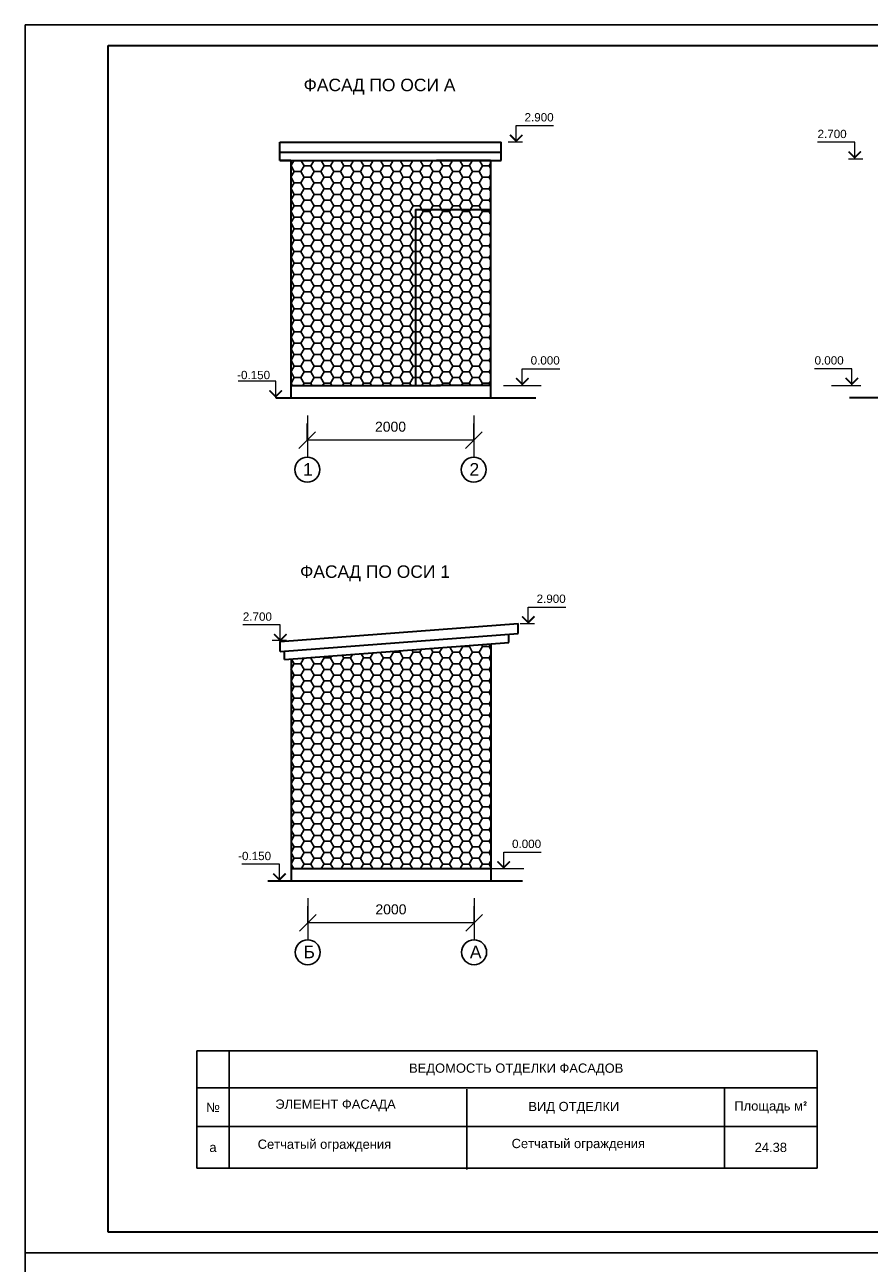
# Model space of a CAD drawing. Header units: millimetres. Extents: x 595270325 to 595481810, y -115960014 to -115841171.
# Tile 14 of 18: x 595270325 to 595280474, y -115871206 to -115856331. Entities that reach past the tile are written whole.
import ezdxf
from ezdxf.enums import TextEntityAlignment as Align

# ---------------------------------------------------------------- set-up
doc = ezdxf.new("R2010")
doc.units = ezdxf.units.MM
doc.layers.add('стена', color=7, linetype='Continuous')
doc.layers.add('стены', color=1, linetype='Continuous')
doc.styles.add('Arial 3.', font='arial.ttf')
doc.styles.get("Standard").update_dxf_attribs({"font": 'arial.ttf'})
doc.dimstyles.new('Xikmatillo', dxfattribs={"dimtxt": 200, "dimasz": 200, "dimexe": 200, "dimexo": 0, "dimgap": 100, "dimtad": 1, "dimtxsty": 'Standard', "dimblk": 'OBLIQUE', "dimcen": 0, "dimclrd": 7, "dimclre": 7, "dimclrt": 7, "dimadec": 0, "dimazin": 0, "dimtfac": 1, "dimtmove": 1, "dimatfit": 3, "dimldrblk": 'OBLIQUE', "dimfxl": 200, "dimlwd": 13, "dimlwe": 13, "dimarcsym": 0})

# ---------------------------------------------------------------- blocks, each defined once
blk = doc.blocks.new('_Oblique')
at = {"color": 0, "linetype": 'ByBlock', "lineweight": -2}
blk.add_line((-0.5, -0.5), (0.5, 0.5), dxfattribs=at)
blk = doc.blocks.new('*D135')
at = {"color": 7, "lineweight": 13, "transparency": 16777216}
for p, q in [((595273721, -115861320), (595273721, -115861120)), ((595275721, -115861320), (595275721, -115861120)), ((595275721, -115861320), (595273721, -115861320))]:
    blk.add_line(p, q, dxfattribs=at)
at = {"layer": 'Defpoints', "color": 0, "transparency": 16777216}
for p in [(595273721, -115861320), (595273721, -115861320), (595275721, -115861320)]:
    blk.add_point(p, dxfattribs=at)
at = {"color": 7, "lineweight": 13, "transparency": 16777216, "xscale": 200, "yscale": 200, "zscale": 200, "rotation": 180}
blk.add_blockref('_Oblique', (595273721, -115861320), dxfattribs=at)
at = {"color": 7, "lineweight": 13, "transparency": 16777216, "xscale": 200, "yscale": 200, "zscale": 200}
blk.add_blockref('_Oblique', (595275721, -115861320), dxfattribs=at)
at = {"color": 7, "lineweight": 15, "transparency": 16777216, "insert": (595274721, -115861159), "char_height": 200, "attachment_point": 5, "style": 'Arial 3.'}
blk.add_mtext('{\\H0.6x;2000}', dxfattribs=at)
blk = doc.blocks.new('*D136')
at = {"color": 7, "lineweight": 13, "transparency": 16777216}
for p, q in [((595273726, -115867117), (595273726, -115866917)), ((595275726, -115867117), (595275726, -115866917)), ((595275726, -115867117), (595273726, -115867117))]:
    blk.add_line(p, q, dxfattribs=at)
at = {"layer": 'Defpoints', "color": 0, "transparency": 16777216}
for p in [(595273726, -115867117), (595273726, -115867117), (595275726, -115867117)]:
    blk.add_point(p, dxfattribs=at)
at = {"color": 7, "lineweight": 13, "transparency": 16777216, "xscale": 200, "yscale": 200, "zscale": 200, "rotation": 180}
blk.add_blockref('_Oblique', (595273726, -115867117), dxfattribs=at)
at = {"color": 7, "lineweight": 13, "transparency": 16777216, "xscale": 200, "yscale": 200, "zscale": 200}
blk.add_blockref('_Oblique', (595275726, -115867117), dxfattribs=at)
at = {"color": 7, "lineweight": 15, "transparency": 16777216, "insert": (595274726, -115866956), "char_height": 200, "attachment_point": 5, "style": 'Arial 3.'}
blk.add_mtext('{\\H0.6x;2000}', dxfattribs=at)

msp = doc.modelspace()

# ---------------------------------------------------------------- hatches: boundary and pattern name
h = msp.add_hatch()
h.set_pattern_fill('HONEY', color=256, scale=25)
h.paths.add_polyline_path([(595275021.256, -115858547.638), (595275921.256, -115858547.638), (595275921.256, -115857961.638), (595275272.723, -115857961.638), (595273521.256, -115857961.638), (595273521.256, -115860661.638), (595275021.256, -115860661.638)])
h.paths.add_polyline_path([(595275921.256, -115858547.638), (595275021.256, -115858547.638), (595275021.256, -115860661.638), (595275321.256, -115860661.638), (595275921.256, -115860661.638)], flags=17)
h = msp.add_hatch()
h.set_pattern_fill('HONEY', color=256, scale=25)
h.paths.add_polyline_path([(595275925.672, -115863767.429), (595273525.767, -115863948.298), (595273525.767, -115866464), (595275925.672, -115866464)])

# ---------------------------------------------------------------- linework, layer by layer
at = {"ltscale": 100}
msp.add_line((595291328.213, -115856330.572), (595270328.213, -115856330.572), dxfattribs=at)
at = {"lineweight": 30}
for p, q in [((595273391.256, -115857961.638), (595273391.256, -115857741.638)), ((595273391.256, -115857741.638), (595276051.256, -115857741.638)), ((595276051.256, -115857961.638), (595276051.256, -115857741.638)), ((595273391.256, -115857861.638), (595276051.256, -115857861.638)), ((595273391.256, -115857961.638), (595275921.256, -115857961.638)), ((595273521.256, -115857961.638), (595273391.256, -115857961.638)), ((595275921.256, -115857961.638), (595275272.723, -115857961.638)), ((595275921.256, -115857961.638), (595276051.256, -115857961.638)), ((595273521.256, -115860661.638), (595275321.256, -115860661.638)), ((595275921.256, -115860661.638), (595275272.723, -115860661.638)), ((595273340.913, -115860811.638), (595275325.662, -115860811.638)), ((595273521.256, -115860811.638), (595276466.558, -115860811.638)), ((595280881.291, -115860811.638), (595280238.262, -115860811.638)), ((595273395.767, -115863738.749), (595276255.767, -115863521.05)), ((595276255.767, -115863641.045), (595276255.767, -115863521.05)), ((595273395.767, -115863858.805), (595276255.767, -115863641.045)), ((595273395.767, -115863858.805), (595273395.767, -115863738.749)), ((595273445.572, -115863734.342), (595273445.572, -115863734.341)), ((595273445.572, -115863954.342), (595276141.479, -115863751.164)), ((595276141.479, -115863751.164), (595276141.479, -115863651.162)), ((595273445.572, -115863954.342), (595273445.572, -115863854.396)), ((595273525.767, -115866464), (595275925.672, -115866464)), ((595273247.24, -115866614), (595276308.043, -115866614))]:
    msp.add_line(p, q, dxfattribs=at)
at = {"lineweight": 15}
for p, q in [((595276307.818, -115857741.638), (595276133.217, -115857741.638)), ((595280223.985, -115857941.638), (595280398.586, -115857941.638)), ((595276304.941, -115860661.638), (595276304.941, -115860461.638)), ((595276304.941, -115860461.638), (595276754.532, -115860461.638)), ((595276080.146, -115860661.638), (595276529.736, -115860661.638)), ((595280020.719, -115860661.638), (595280374.656, -115860661.638)), ((595276452.634, -115863524.502), (595276278.034, -115863524.502)), ((595273471.861, -115863724.609), (595273297.261, -115863724.609)), ((595276081.014, -115866468.581), (595276081.014, -115866268.581)), ((595276081.014, -115866268.581), (595276530.605, -115866268.581)), ((595275873.252, -115866464), (595276322.843, -115866464))]:
    msp.add_line(p, q, dxfattribs=at)
at = {"color": 0, "lineweight": 30}
for p, q in [((595273521.256, -115857961.638), (595273521.256, -115860811.638)), ((595275921.256, -115857961.638), (595275921.256, -115860811.638)), ((595275021.256, -115858547.638), (595275021.256, -115860661.638)), ((595275021.256, -115858547.638), (595275921.256, -115858547.638)), ((595275925.672, -115863770.262), (595275925.672, -115866614.907)), ((595273525.767, -115863947.245), (595273525.767, -115866614))]:
    msp.add_line(p, q, dxfattribs=at)
at = {"color": 0, "lineweight": 15}
for p, q in [((595273721.256, -115861024.012), (595273721.256, -115861524.012)), ((595275721.256, -115861024.012), (595275721.256, -115861524.012)), ((595273725.767, -115866821.123), (595273725.767, -115867321.123)), ((595275725.767, -115866821.123), (595275725.767, -115867321.123))]:
    msp.add_line(p, q, dxfattribs=at)
at = {"color": 0, "ltscale": 50}
for p, q in [((595272392.351, -115868655.911), (595279847.597, -115868655.911)), ((595272781.673, -115868655.911), (595272781.673, -115869100.85)), ((595272392.351, -115869100.85), (595279847.597, -115869100.85)), ((595272781.673, -115869100.85), (595272781.673, -115870064.885)), ((595278735.249, -115869100.85), (595278735.249, -115870064.885)), ((595278735.249, -115869100.85), (595278735.249, -115870064.885)), ((595275639.317, -115869114.163), (595275639.317, -115870078.198)), ((595272392.351, -115869564.329), (595279847.597, -115869564.329)), ((595272392.351, -115870064.885), (595279847.597, -115870064.885)), ((595272392.351, -115870064.885), (595279847.597, -115870064.885))]:
    msp.add_line(p, q, dxfattribs=at)
for p, q in [((595272392.351, -115868655.911), (595272392.351, -115870064.885)), ((595279847.597, -115868655.911), (595279847.597, -115870064.885))]:
    msp.add_line(p, q)
at = {"lineweight": 25}
msp.add_line((595270325.231, -115871080.572), (595291328.213, -115871080.572), dxfattribs=at)
at = {"lineweight": 15, "const_width": 20}
for points in [[(595276156.723, -115857652.498), (595276231.723, -115857727.498), (595276306.723, -115857652.498)], [(595280375.08, -115857852.498), (595280300.08, -115857927.498), (595280225.08, -115857852.498)], [(595276229.941, -115860572.498), (595276304.941, -115860647.498), (595276379.941, -115860572.498)], [(595280340.87, -115860572.498), (595280265.87, -115860647.498), (595280190.87, -115860572.498)], [(595273415.913, -115860722.498), (595273340.913, -115860797.498), (595273265.913, -115860722.498)], [(595276301.54, -115863435.362), (595276376.54, -115863510.362), (595276451.54, -115863435.362)], [(595273470.767, -115863649.609), (595273395.767, -115863724.609), (595273320.767, -115863649.609)], [(595276006.014, -115866379.441), (595276081.014, -115866454.441), (595276156.014, -115866379.441)], [(595273460.521, -115866524.86), (595273385.521, -115866599.86), (595273310.521, -115866524.86)]]:
    msp.add_lwpolyline(points, dxfattribs=at)
at = {"lineweight": 15}
for points in [[(595276231.723, -115857741.638), (595276231.723, -115857541.638), (595276681.314, -115857541.638)], [(595280300.08, -115857941.638), (595280300.08, -115857741.638), (595279850.489, -115857741.638)], [(595280265.87, -115860661.638), (595280265.87, -115860461.638), (595279816.28, -115860461.638)], [(595273340.913, -115860811.638), (595273340.913, -115860611.638), (595272891.322, -115860611.638)], [(595276376.54, -115863524.502), (595276376.54, -115863324.502), (595276826.131, -115863324.502)], [(595273395.767, -115863738.749), (595273395.767, -115863538.749), (595272946.176, -115863538.749)], [(595273385.521, -115866614), (595273385.521, -115866414), (595272935.93, -115866414)]]:
    msp.add_lwpolyline(points, dxfattribs=at)
at = {"color": 0, "lineweight": 25}
for centre in [(595273721.256, -115861674.012), (595275721.256, -115861674.012), (595273725.767, -115867471.123), (595275725.767, -115867471.123)]:
    msp.add_circle(centre, 150, dxfattribs=at)
at = {"layer": 'стена', "color": 7, "lineweight": 25, "ltscale": 10}
for p, q in [((595270328.213, -115871080.572), (595270328.213, -115856330.572)), ((595291325.231, -115871080.572), (595270325.231, -115871080.572)), ((595270328.213, -115871080.572), (595291328.213, -115871080.572)), ((595270328.213, -115885830.572), (595270328.213, -115871080.572)), ((595270328.213, -115871080.572), (595291328.213, -115871080.572)), ((595290698.423, -115871080.572), (595270328.213, -115871080.572)), ((595270328.213, -115871080.572), (595291328.213, -115871080.572))]:
    msp.add_line(p, q, dxfattribs=at)
at = {"layer": 'стена', "color": 7, "lineweight": 30, "ltscale": 10}
for p, q in [((595271328.213, -115856580.572), (595291078.213, -115856580.572)), ((595271328.213, -115870830.572), (595271328.213, -115856580.572)), ((595291078.213, -115870830.572), (595271328.213, -115870830.572))]:
    msp.add_line(p, q, dxfattribs=at)

# ---------------------------------------------------------------- texts
at = {"lineweight": 15, "style": 'Arial 3.'}
for s, p in [('2.900', (595276331.723, -115857491.638)), ('2.700', (595279853.081, -115857691.638)), ('0.000', (595276404.941, -115860411.638)), ('0.000', (595279817.166, -115860411.638)), ('2.900', (595276476.54, -115863274.502)), ('0.000', (595276181.014, -115866218.581))]:
    msp.add_text(s, height=100, dxfattribs=at).set_placement(p)
for s, p in [('-0.150', (595273273.746, -115860587.182)), ('2.700', (595273295.767, -115863488.749)), ('-0.150', (595273285.521, -115866364))]:
    msp.add_text(s, height=100, dxfattribs=at).set_placement(p, align=Align.RIGHT)
at = {"color": 0, "lineweight": 25, "style": 'Arial 3.'}
for s, p in [('1', (595273669.947, -115861744.83)), ('2', (595275669.947, -115861744.83)), ('Б', (595273674.458, -115867541.941)), ('А', (595275674.458, -115867541.941))]:
    msp.add_text(s, height=150, dxfattribs=at).set_placement(p)
at = {"color": 0, "ltscale": 50, "attachment_point": 5, "style": 'Arial 3.'}
for s, insert, char_height, width in [('ВЕДОМОСТЬ ОТДЕЛКИ ФАСАДОВ', (595276231.359, -115868878.381), 111.23482, 7926.70708), ('ЭЛЕМЕНТ ФАСАДА', (595274059.916, -115869310.99), 111.23482, 1887.50302), ('Площадь м{\\fISOCPEUR|b0|i0|c204|p34;²}', (595279291.423, -115869332.59), 111.23482, 945.49594), ('№', (595272587.012, -115869332.59), 111.235, 222.46963), ('ВИД ОТДЕЛКИ', (595276923.756, -115869339.115), 111.23482, 2898.74086), ('а', (595272587.012, -115869814.607), 111.235, 222.46963), ('{\\fArial|b0|i0|c204|p34;Сетчатый ограждения}', (595273926.5, -115869792.551), 111.23482, 2898.74086), ('{\\fArial|b0|i0|c204|p34;Сетчатый ограждения}', (595276977.917, -115869784.204), 111.23482, 4148.09531), ('24.38', (595279291.423, -115869814.607), 111.2348, 945.49594)]:
    msp.add_mtext(s, dxfattribs=dict(at, insert=insert, char_height=char_height, width=width))
at = {"layer": 'стены', "color": 0, "lineweight": 25, "char_height": 150, "width": 7285.72715, "attachment_point": 1, "style": 'Arial 3.'}
for s, insert in [('{\\fArial|b0|i0|c204|p34;ФАСАД ПО ОСИ А}', (595273676.51, -115856978.278)), ('{\\fArial|b0|i0|c204|p34;ФАСАД ПО ОСИ 1}', (595273633.619, -115862823.556))]:
    msp.add_mtext(s, dxfattribs=dict(at, insert=insert))

# ---------------------------------------------------------------- dimensions: what is measured, and where the dimension line sits
at = {"color": 0, "lineweight": 15}
for base, p1, p2, text, picture, middle in [((595273721.256, -115861319.939), (595275721.256, -115861319.939), (595273721.256, -115861319.939), '{\\H0.6x;2000}', '*D135', (595274721.256, -115861158.67)), ((595273725.767, -115867117.05), (595275725.767, -115867117.05), (595273725.767, -115867117.05), '{\\H0.6x;<>}', '*D136', (595274725.767, -115866955.781))]:
    dim = msp.add_linear_dim(base=base, p1=p1, p2=p2, text=text, dimstyle='Xikmatillo', override={"dimtxsty": 'Arial 3.'}, dxfattribs=at)
    dim.commit()
    dim.dimension.update_dxf_attribs({"geometry": picture, "text_midpoint": middle})

doc.saveas('drawing.dxf')
